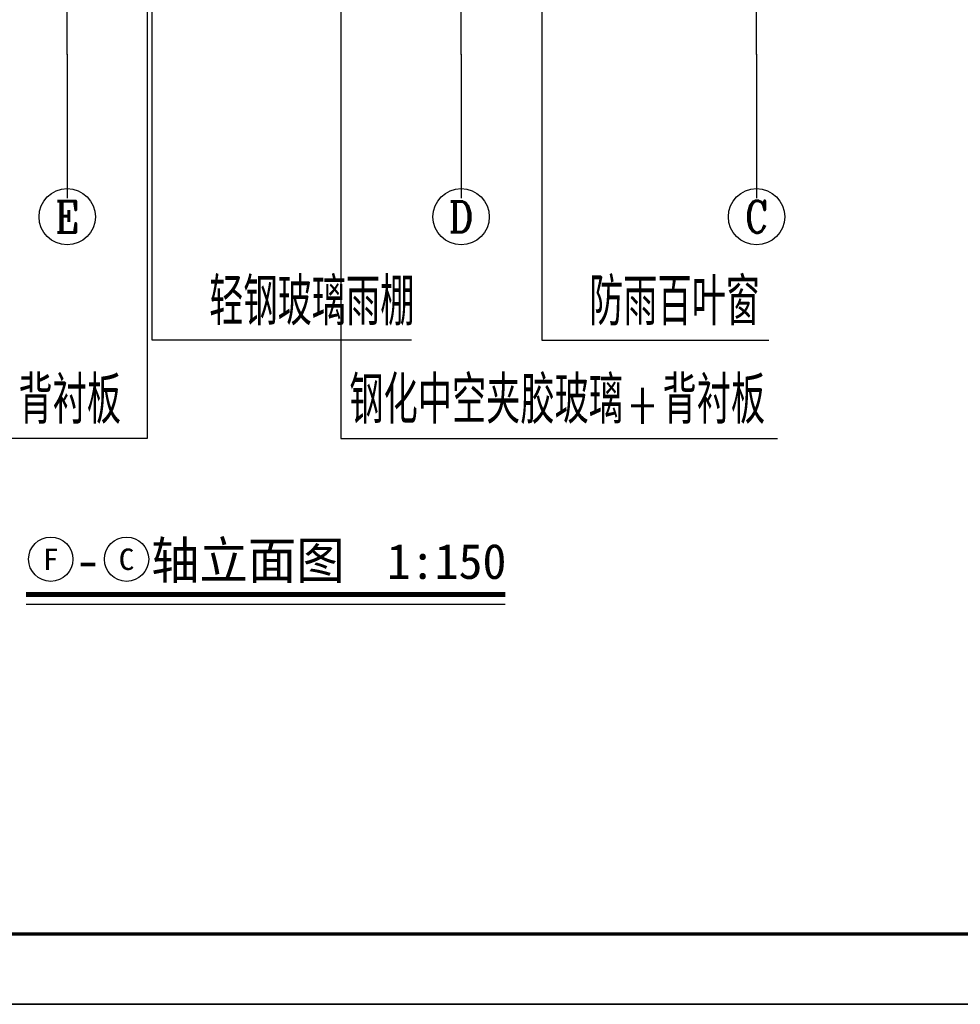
# Model space of a CAD drawing. Header units: millimetres. Extents: x 708158 to 1984082, y -168213 to -53.
# Tile 160 of 220: x 1046490 to 1066549, y -107700 to -86692. Entities that reach past the tile are written whole.
import ezdxf
from ezdxf.enums import TextEntityAlignment as Align

# ---------------------------------------------------------------- set-up
doc = ezdxf.new("R2010")
doc.units = ezdxf.units.MM
doc.header["$LTSCALE"] = 1000
doc.linetypes.add('DOTE', pattern=[2.42, 2, -0.2, 0.02, -0.2])
doc.layers.get('0').update_dxf_attribs({"color": 8})
for name, color, linetype in [('A-ANNO-SYMB', 3, 'Continuous'), ('AXIS', 3, 'Continuous'), ('AXIS_TEXT', 7, 'Continuous'), ('DIM_LEAD', 3, 'Continuous'), ('DOTE', 1, 'DOTE'), ('PUB_TEXT', 7, 'Continuous')]:
    doc.layers.add(name, color=color, linetype=linetype)
doc.layers.add('图框', color=4, linetype='Continuous', lineweight=35)
doc.styles.add('_TCH_AXIS', font='COMPLEX', dxfattribs={"bigfont": 'GBCBIG'})
doc.styles.add('_TCH_DIM', font='SIMPLEX', dxfattribs={"bigfont": 'GBCBIG'})
doc.styles.add('_TCH_DYN', font='txt')

# ---------------------------------------------------------------- blocks, each defined once
blk = doc.blocks.new('A$C998f5811')
at = {"layer": '图框', "color": 4}
blk.add_line((-126150, 0), (0, 0), dxfattribs=at)
at = {"layer": '图框', "color": 4, "const_width": 74.2}
blk.add_lwpolyline([(-122400, 1500), (-1500, 1500), (-1500, 87600), (-122400, 87600)], close=True, dxfattribs=at)

msp = doc.modelspace()

# ---------------------------------------------------------------- linework, layer by layer
at = {"layer": 'A-ANNO-SYMB', "const_width": 105}
msp.add_lwpolyline([(1046626.8, -98953.6), (1056843.8, -98953.6)], dxfattribs=at)
at = {"layer": 'A-ANNO-SYMB'}
msp.add_lwpolyline([(1046626.8, -99163.6), (1056843.8, -99163.6)], dxfattribs=at)
at = {"layer": 'AXIS'}
for p, q in [((1047503.6, -87426), (1047503.6, -90496.6)), ((1047503.6, -87426), (1047503.6, -90496.6)), ((1055903.6, -87426), (1055903.6, -90496.6)), ((1055903.6, -87426), (1055903.6, -90496.6)), ((1062203.6, -87426), (1062203.6, -90496.6)), ((1062203.6, -87426), (1062203.6, -90496.6)), ((1062203.6, -87426), (1062203.6, -90496.6))]:
    msp.add_line(p, q, dxfattribs=at)
for centre in [(1047503.6, -90896.6), (1055903.6, -90896.6), (1062203.6, -90896.6)]:
    msp.add_circle(centre, 600, dxfattribs=at)
at = {"layer": 'DIM_LEAD'}
for p, q in [((1057626.1, -43664.2), (1057626.1, -93529.1)), ((1049205.9, -44836.7), (1049205.9, -95627.2)), ((1053335.7, -44836.7), (1053335.7, -95627.2)), ((1057626.1, -47782.2), (1057626.1, -93529.1)), ((1049205.9, -49036.7), (1049205.9, -95627.2)), ((1053335.7, -49036.7), (1053335.7, -95627.2)), ((1057626.1, -52027.7), (1057626.1, -93529.1)), ((1049205.9, -53236.7), (1049205.9, -95627.2)), ((1053335.7, -53236.7), (1053335.7, -95627.2)), ((1057626.1, -56196.4), (1057626.1, -93529.1)), ((1049205.9, -57436.7), (1049205.9, -95627.2)), ((1053335.7, -57436.7), (1053335.7, -95627.2)), ((1057626.1, -60457.6), (1057626.1, -93529.1)), ((1049205.9, -61636.7), (1049205.9, -95627.2)), ((1053335.7, -61636.7), (1053335.7, -95627.2)), ((1049205.9, -66083.4), (1049205.9, -95627.2)), ((1053335.7, -66083.4), (1053335.7, -95627.2)), ((1049205.9, -69336.7), (1049205.9, -95627.2)), ((1053335.7, -69336.7), (1053335.7, -95627.2)), ((1049205.9, -70321.9), (1049205.9, -95627.2)), ((1053335.7, -70321.9), (1053335.7, -95627.2)), ((1049205.9, -74506.9), (1049205.9, -95627.2)), ((1053335.7, -74506.9), (1053335.7, -95627.2)), ((1057626.1, -77756.7), (1057626.1, -93529.1)), ((1049205.9, -79185), (1049205.9, -95627.2)), ((1049205.9, -79185), (1049205.9, -95627.2)), ((1053335.7, -79185), (1053335.7, -95627.2)), ((1057626.1, -82356.7), (1057626.1, -93529.1)), ((1057626.1, -82356.7), (1057626.1, -93529.1)), ((1053335.7, -84523.4), (1053335.7, -95627.2)), ((1057626.1, -93529.1), (1062466.1, -93529.1)), ((1049205.9, -95627.2), (1039471.3, -95627.2)), ((1053335.7, -95627.2), (1062647.7, -95627.2))]:
    msp.add_line(p, q, dxfattribs=at)
msp.add_lwpolyline([(1054844.1, -93529.1), (1049315.9, -93529.1), (1049315.9, -83382.7)], dxfattribs=at)
at = {"layer": 'DOTE'}
for p, q in [((1047503.6, -87432.6), (1047503.6, -34970.2)), ((1055903.6, -87432.6), (1055903.6, -34970.2)), ((1062203.6, -87432.6), (1062203.6, -71856.7))]:
    msp.add_line(p, q, dxfattribs=at)
at = {"layer": 'PUB_TEXT'}
for centre in [(1047151.8, -98204), (1048768.9, -98204)]:
    msp.add_circle(centre, 472.5, dxfattribs=at)

# ---------------------------------------------------------------- block references
msp.add_blockref('A$C998f5811', (1086607.6, -107699.9))

# ---------------------------------------------------------------- texts
at = {"layer": 'AXIS_TEXT', "style": '_TCH_AXIS'}
for s, height, p, p2 in [('C', 683.5, (1061959.5, -91238.4), (1062447.7, -91238.4)), ('E', 668.2, (1047249.1, -91230.7), (1047758.1, -91230.7)), ('D', 652.9, (1055639.3, -91223), (1056167.9, -91223))]:
    msp.add_text(s, height=height, dxfattribs=at).set_placement(p, p2, align=Align.FIT)
at = {"layer": 'PUB_TEXT'}
for s, height, style, p in [('轻钢玻璃雨棚', 1012.77, '_TCH_DIM', (1050532.4, -93214.1)), ('防雨百叶窗', 1012.77, '_TCH_DIM', (1058632.5, -93214.1)), ('钢化中空夹胶玻璃', 1012.77, '_TCH_DIM', (1039786.3, -95312.2)), ('背衬板', 1012.77, '_TCH_DIM', (1046464.2, -95312.2)), ('钢化中空夹胶玻璃', 1012.77, '_TCH_DIM', (1053521.3, -95312.2)), ('背衬板', 1012.77, '_TCH_DIM', (1060199.2, -95312.2)), ('轴立面图', 793.04, '_TCH_DYN', (1049293.9, -98624)), ('-', 793, '_TCH_DYN', (1047676.8, -98624))]:
    msp.add_text(s, height=height, dxfattribs=dict(at, style=style)).set_placement(p)
at = {"layer": 'PUB_TEXT', "style": '_TCH_DIM', "width": 0.705882}
msp.add_text('+', height=892.5, dxfattribs=at).set_placement((1059419.2, -95312.2))
at = {"layer": 'PUB_TEXT'}
msp.add_text('1:150', height=750, dxfattribs=at).set_placement((1054318.8, -98624))
at = {"layer": 'PUB_TEXT', "style": '_TCH_DYN'}
for s, height, width, p, p2 in [('F', 453.9, 1.046784, (1046981.9, -98430.9), (1047321.7, -98430.9)), ('C', 457.6, 1.022857, (1048601.5, -98432.8), (1048936.3, -98432.8))]:
    msp.add_text(s, height=height, dxfattribs=dict(at, width=width)).set_placement(p, p2, align=Align.FIT)

doc.saveas('drawing.dxf')
